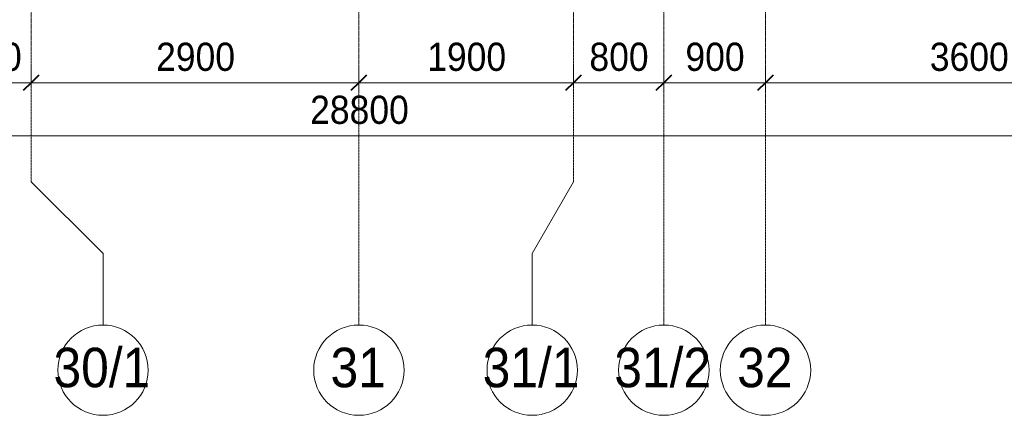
# Model space of a CAD drawing. Header units: millimetres. Extents: x 5617 to 101514, y 7718 to 215953.
# Tile 28 of 61: x 41696 to 50413, y 11226 to 14732. Entities that reach past the tile are written whole.
import ezdxf

# ---------------------------------------------------------------- set-up
doc = ezdxf.new("R2010")
doc.units = ezdxf.units.MM
doc.linetypes.add('Линия сетки', pattern=[25, 20, -2.5, 0, -2.5])
for name, color, linetype, lineweight in [('Оси', 7, 'Continuous', 9), ('Размеры', 7, 'Continuous', 9), ('Размеры-100', 7, 'Continuous', 9)]:
    doc.layers.add(name, color=color, linetype=linetype, lineweight=lineweight)
doc.styles.add('Arial', font='arial.ttf', dxfattribs={"width": 0.9, "height": 250})
doc.styles.add('Arial_1', font='arial.ttf', dxfattribs={"width": 0.9, "height": 350})
doc.dimstyles.new('Основной_2_5_мм', dxfattribs={"dimscale": 304.8, "dimtxt": 255.06485, "dimasz": 0.463911, "dimexe": 0.492126, "dimexo": 0.492126, "dimgap": 0.098425, "dimtad": 1, "dimdec": 0, "dimdsep": 46, "dimtxsty": 'Arial', "dimblk1": 'OBLIQUE', "dimblk2": 'OBLIQUE', "dimsah": 1, "dimcen": 0.09, "dimdle": 0.492126, "dimazin": 2, "dimtfac": 1, "dimtdec": 4, "dimtix": 1, "dimtmove": 0, "dimatfit": 3, "dimfxl": 1, "dimtvp": 1, "dimtolj": 1, "dimtzin": 0, "dimlwd": 20, "dimlwe": 20, "dimarcsym": 2})

# ---------------------------------------------------------------- blocks, each defined once
blk = doc.blocks.new('Ось сетки - Круг_Ø8 мм-6577-МКСС_К4_L20_68_100_')
at = {"layer": 'Оси', "lineweight": 20}
for start, end in [(360, 180), (180, 360)]:
    blk.add_arc((0, 0), 4, start, end, dxfattribs=at)
blk = doc.blocks.new('DIMBLOCK4-МКСС_К4_L20_68_100_')
at = {"layer": 'Размеры-100', "lineweight": 20, "transparency": 16777216}
for p, q in [((41098.2, 14173.9), (41098.2, 14323.9)), ((41798.2, 14173.9), (41798.2, 14323.9)), ((41098.2, 14173.9), (41798.2, 14173.9)), ((41098.2, 14173.9), (41098.2, 14123.9)), ((41798.2, 14173.9), (41798.2, 14123.9))]:
    blk.add_line(p, q, dxfattribs=at)
at = {"layer": 'Размеры-100', "lineweight": 40, "transparency": 16777216}
for p, q in [((41098.2, 14173.9), (41168.9, 14244.6)), ((41798.2, 14173.9), (41868.9, 14244.6)), ((41098.2, 14173.9), (41027.5, 14103.2)), ((41798.2, 14173.9), (41727.5, 14103.2))]:
    blk.add_line(p, q, dxfattribs=at)
at = {"layer": 'Размеры-100', "color": 0, "lineweight": 20, "transparency": 16777216, "insert": (41189.2, 14528.5), "char_height": 250, "width": 621.573, "attachment_point": 1, "line_spacing_factor": 0.941778, "style": 'Arial'}
blk.add_mtext('700', dxfattribs=at)
blk = doc.blocks.new('_Oblique')
at = {"color": 0, "linetype": 'ByBlock', "lineweight": -2}
blk.add_line((-0.5, -0.5), (0.5, 0.5), dxfattribs=at)
blk = doc.blocks.new('DIMBLOCK5-МКСС_К4_L20_68_100_')
at = {"layer": 'Размеры-100', "lineweight": 20, "transparency": 16777216}
for p, q in [((41798.2, 14173.9), (41798.2, 14323.9)), ((44698.2, 14173.9), (44698.2, 14323.9)), ((41798.2, 14173.9), (44698.2, 14173.9)), ((41798.2, 14173.9), (41798.2, 14123.9)), ((44698.2, 14173.9), (44698.2, 14123.9))]:
    blk.add_line(p, q, dxfattribs=at)
at = {"layer": 'Размеры-100', "lineweight": 40, "transparency": 16777216}
for p, q in [((41798.2, 14173.9), (41868.9, 14244.6)), ((44698.2, 14173.9), (44768.9, 14244.6)), ((41798.2, 14173.9), (41727.5, 14103.2)), ((44698.2, 14173.9), (44627.5, 14103.2))]:
    blk.add_line(p, q, dxfattribs=at)
at = {"layer": 'Размеры-100', "color": 0, "lineweight": 20, "transparency": 16777216, "insert": (42902.9, 14528.5), "char_height": 250, "width": 828.765, "attachment_point": 1, "line_spacing_factor": 0.941778, "style": 'Arial'}
blk.add_mtext('2900', dxfattribs=at)
blk = doc.blocks.new('DIMBLOCK6-МКСС_К4_L20_68_100_')
at = {"layer": 'Размеры-100', "lineweight": 20, "transparency": 16777216}
for p, q in [((44698.2, 14173.9), (44698.2, 14323.9)), ((46598.2, 14173.9), (46598.2, 14323.9)), ((44698.2, 14173.9), (46598.2, 14173.9)), ((44698.2, 14173.9), (44698.2, 14123.9)), ((46598.2, 14173.9), (46598.2, 14123.9))]:
    blk.add_line(p, q, dxfattribs=at)
at = {"layer": 'Размеры-100', "lineweight": 40, "transparency": 16777216}
for p, q in [((44698.2, 14173.9), (44768.9, 14244.6)), ((46598.2, 14173.9), (46668.9, 14244.6)), ((44698.2, 14173.9), (44627.5, 14103.2)), ((46598.2, 14173.9), (46527.5, 14103.2))]:
    blk.add_line(p, q, dxfattribs=at)
at = {"layer": 'Размеры-100', "color": 0, "lineweight": 20, "transparency": 16777216, "insert": (45302.9, 14528.5), "char_height": 250, "width": 828.765, "attachment_point": 1, "line_spacing_factor": 0.941778, "style": 'Arial'}
blk.add_mtext('1900', dxfattribs=at)
blk = doc.blocks.new('DIMBLOCK7-МКСС_К4_L20_68_100_')
at = {"layer": 'Размеры-100', "lineweight": 20, "transparency": 16777216}
for p, q in [((46598.2, 14173.9), (46598.2, 14323.9)), ((47398.2, 14173.9), (47398.2, 14323.9)), ((46598.2, 14173.9), (47398.2, 14173.9)), ((46598.2, 14173.9), (46598.2, 14123.9)), ((47398.2, 14173.9), (47398.2, 14123.9))]:
    blk.add_line(p, q, dxfattribs=at)
at = {"layer": 'Размеры-100', "lineweight": 40, "transparency": 16777216}
for p, q in [((46598.2, 14173.9), (46668.9, 14244.6)), ((47398.2, 14173.9), (47468.9, 14244.6)), ((46598.2, 14173.9), (46527.5, 14103.2)), ((47398.2, 14173.9), (47327.5, 14103.2))]:
    blk.add_line(p, q, dxfattribs=at)
at = {"layer": 'Размеры-100', "color": 0, "lineweight": 20, "transparency": 16777216, "insert": (46739.2, 14528.5), "char_height": 250, "width": 621.573, "attachment_point": 1, "line_spacing_factor": 0.941778, "style": 'Arial'}
blk.add_mtext('800', dxfattribs=at)
blk = doc.blocks.new('DIMBLOCK8-МКСС_К4_L20_68_100_')
at = {"layer": 'Размеры-100', "lineweight": 20, "transparency": 16777216}
for p, q in [((47398.2, 14173.9), (47398.2, 14323.9)), ((48298.2, 14173.9), (48298.2, 14323.9)), ((47398.2, 14173.9), (48298.2, 14173.9)), ((47398.2, 14173.9), (47398.2, 14123.9)), ((48298.2, 14173.9), (48298.2, 14123.9))]:
    blk.add_line(p, q, dxfattribs=at)
at = {"layer": 'Размеры-100', "lineweight": 40, "transparency": 16777216}
for p, q in [((47398.2, 14173.9), (47468.9, 14244.6)), ((48298.2, 14173.9), (48368.9, 14244.6)), ((47398.2, 14173.9), (47327.5, 14103.2)), ((48298.2, 14173.9), (48227.5, 14103.2))]:
    blk.add_line(p, q, dxfattribs=at)
at = {"layer": 'Размеры-100', "color": 0, "lineweight": 20, "transparency": 16777216, "insert": (47589.2, 14528.5), "char_height": 250, "width": 621.573, "attachment_point": 1, "line_spacing_factor": 0.941778, "style": 'Arial'}
blk.add_mtext('900', dxfattribs=at)
blk = doc.blocks.new('DIMBLOCK9-МКСС_К4_L20_68_100_')
at = {"layer": 'Размеры-100', "lineweight": 20, "transparency": 16777216}
for p, q in [((48298.2, 14173.9), (48298.2, 14323.9)), ((51898.2, 14173.9), (51898.2, 14323.9)), ((48298.2, 14173.9), (51898.2, 14173.9)), ((48298.2, 14173.9), (48298.2, 14123.9)), ((51898.2, 14173.9), (51898.2, 14123.9))]:
    blk.add_line(p, q, dxfattribs=at)
at = {"layer": 'Размеры-100', "lineweight": 40, "transparency": 16777216}
for p, q in [((48298.2, 14173.9), (48368.9, 14244.6)), ((51898.2, 14173.9), (51968.9, 14244.6)), ((48298.2, 14173.9), (48227.5, 14103.2)), ((51898.2, 14173.9), (51827.5, 14103.2))]:
    blk.add_line(p, q, dxfattribs=at)
at = {"layer": 'Размеры-100', "color": 0, "lineweight": 20, "transparency": 16777216, "insert": (49752.9, 14528.5), "char_height": 250, "width": 828.765, "attachment_point": 1, "line_spacing_factor": 0.941778, "style": 'Arial'}
blk.add_mtext('3600', dxfattribs=at)
blk = doc.blocks.new('DIMBLOCK12-МКСС_К4_L20_68_100_')
at = {"layer": 'Размеры-100', "lineweight": 20, "transparency": 16777216}
for p, q in [((30298.2, 13704.1), (30298.2, 13854.1)), ((59098.2, 13704.1), (59098.2, 13854.1)), ((30148.2, 13704.1), (59248.2, 13704.1)), ((30298.2, 13704.1), (30298.2, 13654.1)), ((59098.2, 13704.1), (59098.2, 13654.1))]:
    blk.add_line(p, q, dxfattribs=at)
at = {"layer": 'Размеры-100', "lineweight": 40, "transparency": 16777216}
for p, q in [((30298.2, 13704.1), (30368.9, 13774.8)), ((59098.2, 13704.1), (59168.9, 13774.8)), ((30298.2, 13704.1), (30227.5, 13633.4)), ((59098.2, 13704.1), (59027.5, 13633.4))]:
    blk.add_line(p, q, dxfattribs=at)
at = {"layer": 'Размеры-100', "color": 0, "lineweight": 20, "transparency": 16777216, "insert": (44266.6, 14058.7), "char_height": 250, "width": 1035.956, "attachment_point": 1, "line_spacing_factor": 0.941778, "style": 'Arial'}
blk.add_mtext('28800', dxfattribs=at)

msp = doc.modelspace()

# ---------------------------------------------------------------- linework, layer by layer
at = {"layer": 'Оси', "linetype": 'Линия сетки'}
for p, q in [((41798.2, 13295.7), (41798.2, 33100)), ((44698.2, 12025.7), (44698.2, 33100)), ((46598.2, 13295.7), (46598.2, 33100)), ((47398.2, 12025.7), (47398.2, 33100)), ((48298.2, 12025.7), (48298.2, 33100))]:
    msp.add_line(p, q, dxfattribs=at)
at = {"layer": 'Оси'}
for p, q in [((41798.2, 13295.7), (42433.2, 12660.7)), ((46598.2, 13295.7), (46232.8, 12660.7)), ((42433.2, 12660.7), (42433.2, 12025.7)), ((46232.8, 12660.7), (46232.8, 12025.7))]:
    msp.add_line(p, q, dxfattribs=at)

# ---------------------------------------------------------------- block references
at = {"layer": 'Оси', "lineweight": 20, "xscale": 99.99999999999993, "yscale": 99.99999999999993, "zscale": 99.99999999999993}
for p in [(42433.2, 11625.7), (44698.2, 11625.7), (46232.8, 11625.7), (47398.2, 11625.7), (48298.2, 11625.7)]:
    msp.add_blockref('Ось сетки - Круг_Ø8 мм-6577-МКСС_К4_L20_68_100_', p, dxfattribs=at)

# ---------------------------------------------------------------- texts
at = {"layer": 'Оси', "char_height": 350, "attachment_point": 1, "style": 'Arial_1'}
for s, insert, width in [('30/1', (41995, 11824.7), 1060.633), ('31', (44447.6, 11824.7), 606.076), ('31/1', (45794.6, 11824.7), 1060.633), ('31/2', (46960, 11824.7), 1060.633), ('32', (48047.6, 11824.7), 606.076)]:
    msp.add_mtext(s, dxfattribs=dict(at, insert=insert, width=width))

# ---------------------------------------------------------------- dimensions: what is measured, and where the dimension line sits
at = {"layer": 'Размеры', "lineweight": 20}
for base, p1, p2, override, picture, middle in [((41798.2, 14173.9), (41098.2, 14273.9), (41798.2, 14273.9), {"dimpost": '<>', "dimfxl": 700}, 'DIMBLOCK4-МКСС_К4_L20_68_100_', (41448.2, 14331.6)), ((44698.2, 14173.9), (41798.2, 14273.9), (44698.2, 14273.9), {"dimpost": '<>', "dimfxl": 2900}, 'DIMBLOCK5-МКСС_К4_L20_68_100_', (43248.2, 14331.6)), ((46598.2, 14173.9), (44698.2, 14273.9), (46598.2, 14273.9), {"dimpost": '<>', "dimfxl": 1900}, 'DIMBLOCK6-МКСС_К4_L20_68_100_', (45648.2, 14331.6)), ((47398.2, 14173.9), (46598.2, 14273.9), (47398.2, 14273.9), {"dimpost": '<>', "dimfxl": 800}, 'DIMBLOCK7-МКСС_К4_L20_68_100_', (46998.2, 14331.6)), ((48298.2, 14173.9), (47398.2, 14273.9), (48298.2, 14273.9), {"dimpost": '<>', "dimfxl": 900}, 'DIMBLOCK8-МКСС_К4_L20_68_100_', (47848.2, 14331.6)), ((51898.2, 14173.9), (48298.2, 14273.9), (51898.2, 14273.9), {"dimpost": '<>', "dimfxl": 3600}, 'DIMBLOCK9-МКСС_К4_L20_68_100_', (50098.2, 14331.6)), ((59098.2, 13704.1), (30298.2, 13804.1), (59098.2, 13804.1), {"dimpost": '<>', "dimfxl": 28800}, 'DIMBLOCK12-МКСС_К4_L20_68_100_', (44698.2, 13861.8))]:
    dim = msp.add_linear_dim(base=base, p1=p1, p2=p2, dimstyle='Основной_2_5_мм', override=override, dxfattribs=at)
    dim.commit()
    dim.dimension.update_dxf_attribs({"geometry": picture, "text_midpoint": middle})

doc.saveas('drawing.dxf')
